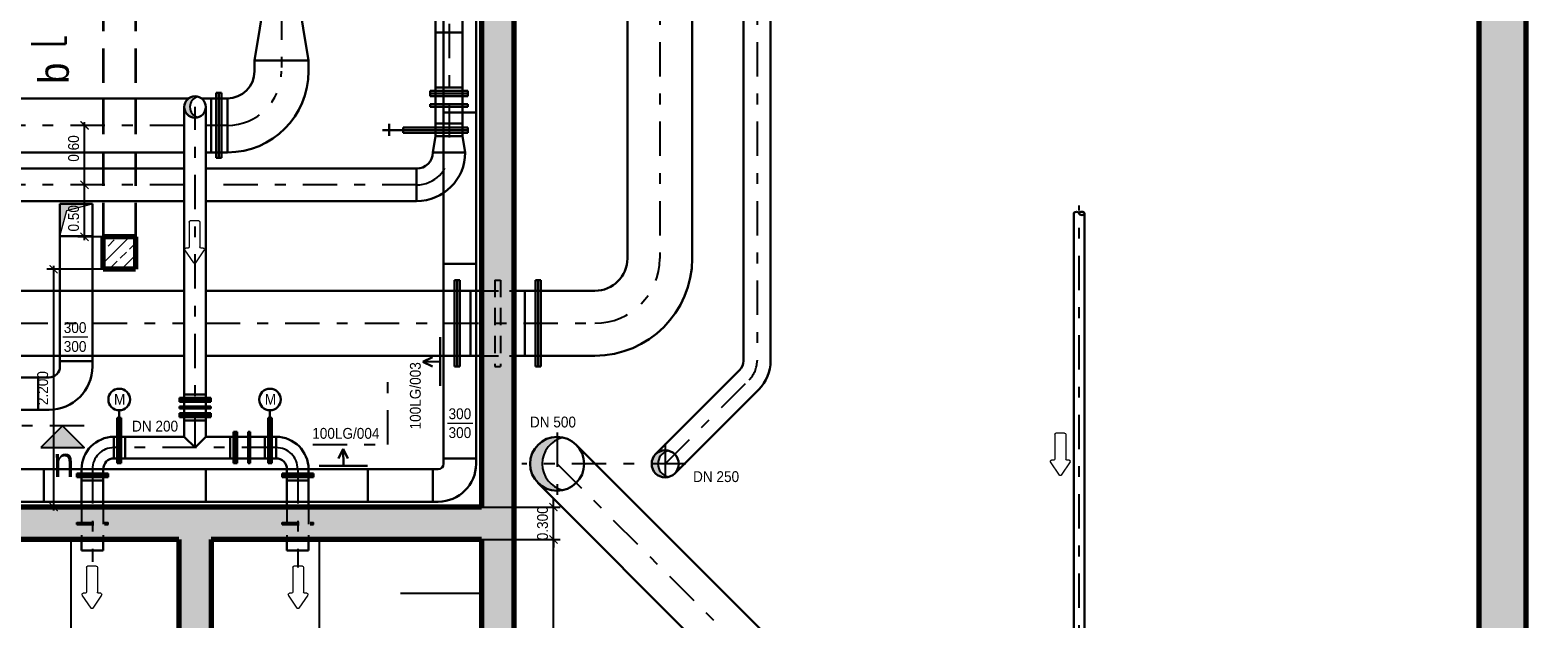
# Model space of a CAD drawing. Header units: metres. Extents: x -5 to 93, y -48 to 79.
# Tile 9 of 91: x 13.25 to 27.2, y -28.42 to -22.98. Entities that reach past the tile are written whole.
import ezdxf

# ---------------------------------------------------------------- set-up
doc = ezdxf.new("R2010")
doc.units = ezdxf.units.M
doc.header["$LTSCALE"] = 0.05
doc.header["$PDMODE"] = 35
doc.header["$PDSIZE"] = 0.1
for name, pattern in [('STRICHPUNKT2', [12.7, 6.35, -3.175, 0, -3.175]), ('VERDECKT', [9.525, 6.35, -3.175]), ('VERDECKT2', [4.7625, 3.175, -1.5875])]:
    doc.linetypes.add(name, pattern=pattern)
for name, color, linetype, lineweight in [('Bemassung_Bau', 7, 'Continuous', 18), ('Beschrifttung', 7, 'Continuous', 18), ('Lüftung', 82, 'Continuous', 30), ('Lüftung_Schraffur', 253, 'Continuous', 20), ('Lüftung_Text', 82, 'Continuous', 20), ('Rohre', 160, 'Continuous', 30), ('Rohre_mitte', 160, 'STRICHPUNKT2', 25), ('Rohre_verdeckt', 160, 'VERDECKT2', 25), ('Sonstiges-1', 3, 'Continuous', 25), ('Wand', 6, 'Continuous', 70), ('Wand-Schraffur', 252, 'Continuous', 20), ('Wand-verdeckt', 2, 'VERDECKT', 35)]:
    doc.layers.add(name, color=color, linetype=linetype, lineweight=lineweight)
for name, color, linetype in [('Lüftung_Schnitte', 7, 'Continuous'), ('Rohre_Schraffur', 253, 'Continuous'), ('Rohre_Text', 160, 'Continuous')]:
    doc.layers.add(name, color=color, linetype=linetype)
doc.styles.add('Arial', font='arial.ttf', dxfattribs={"width": 0.9})
doc.dimstyles.new('AEC Bemassung 1-50', dxfattribs={"dimtxt": 0.1, "dimasz": 0.075, "dimexe": 0.0625, "dimexo": 0, "dimgap": 0.05, "dimtad": 1, "dimdec": 3, "dimrnd": 0.005, "dimzin": 1, "dimdsep": 46, "dimtxsty": 'Arial', "dimblk": 'ARCHTICK', "dimcen": 0.125, "dimdle": 0.03125, "dimazin": 0, "dimtfac": 1, "dimtdec": 3, "dimtix": 1, "dimtmove": 2, "dimatfit": 2, "dimfxl": 1, "dimtolj": 1, "dimtzin": 0, "dimarcsym": 0})

# ---------------------------------------------------------------- blocks, each defined once
blk = doc.blocks.new('Pfeil')
at = {"layer": 'Beschrifttung'}
for p, q in [((0, -0.04), (0, 0.04)), ((0.01, 0.05), (0.24, 0.05)), ((0.25, 0.06), (0.25, 0.081)), ((0.388, 0.008), (0.266, 0.09)), ((0.01, -0.05), (0.24, -0.05)), ((0.25, -0.081), (0.25, -0.06)), ((0.266, -0.09), (0.388, -0.008))]:
    blk.add_line(p, q, dxfattribs=at)
for centre, start, end in [((0.01, 0.04), 90, 180), ((0.24, 0.06), 270, 0), ((0.26, 0.081), 56.3099, 180), ((0.382, 0), 303.6901, 56.3099), ((0.01, -0.04), 180, 270), ((0.24, -0.06), 0, 90), ((0.26, -0.081), 180, 303.6901)]:
    blk.add_arc(centre, 0.01, start, end, dxfattribs=at)
blk = doc.blocks.new('_ArchTick')
at = {"color": 0, "linetype": 'ByBlock', "const_width": 0.15}
blk.add_lwpolyline([(-0.5, -0.5), (0.5, 0.5)], dxfattribs=at)
blk = doc.blocks.new('*D59')
at = {"layer": 'Bemassung_Bau', "color": 0, "lineweight": -2, "transparency": 16777216}
for p, q in [((17.429, -27.69), (18.159, -27.69)), ((18.096, -34.722), (18.096, -27.659)), ((17.729, -34.69), (18.159, -34.69))]:
    blk.add_line(p, q, dxfattribs=at)
at = {"layer": 'Defpoints', "color": 0, "transparency": 16777216}
for p in [(17.429, -27.69), (18.096, -27.69), (17.729, -34.69)]:
    blk.add_point(p, dxfattribs=at)
at = {"layer": 'Bemassung_Bau', "color": 0, "lineweight": -2, "transparency": 16777216, "xscale": 0.075, "yscale": 0.075, "zscale": 0.075}
for p, rotation in [((18.096, -27.69), 90), ((18.096, -34.69), 270)]:
    blk.add_blockref('_ArchTick', p, dxfattribs=dict(at, rotation=rotation))
at = {"layer": 'Bemassung_Bau', "color": 0, "transparency": 16777216, "insert": (17.995, -31.19), "char_height": 0.1, "attachment_point": 5, "rotation": 90, "style": 'Arial'}
blk.add_mtext('\\A1;7.000', dxfattribs=at)
blk = doc.blocks.new('*D60')
at = {"layer": 'Bemassung_Bau', "color": 0, "lineweight": -2, "transparency": 16777216}
for p, q in [((18.096, -27.39), (18.096, -27.315)), ((17.429, -27.39), (18.159, -27.39)), ((18.096, -27.69), (18.096, -27.39)), ((17.429, -27.69), (18.159, -27.69)), ((18.096, -27.69), (18.096, -27.765))]:
    blk.add_line(p, q, dxfattribs=at)
at = {"layer": 'Defpoints', "color": 0, "transparency": 16777216}
for p in [(17.429, -27.39), (18.096, -27.39), (17.429, -27.69)]:
    blk.add_point(p, dxfattribs=at)
at = {"layer": 'Bemassung_Bau', "color": 0, "lineweight": -2, "transparency": 16777216, "xscale": 0.075, "yscale": 0.075, "zscale": 0.075}
for p, rotation in [((18.096, -27.39), 270), ((18.096, -27.69), 90)]:
    blk.add_blockref('_ArchTick', p, dxfattribs=dict(at, rotation=rotation))
at = {"layer": 'Bemassung_Bau', "color": 0, "transparency": 16777216, "insert": (17.995, -27.54), "char_height": 0.1, "attachment_point": 5, "rotation": 90, "style": 'Arial'}
blk.add_mtext('\\A1;0.300', dxfattribs=at)
blk = doc.blocks.new('*D61')
at = {"layer": 'Bemassung_Bau', "color": 0, "lineweight": -2, "transparency": 16777216}
for p, q in [((13.929, -25.19), (13.408, -25.19)), ((13.471, -25.159), (13.471, -27.422)), ((13.929, -27.39), (13.408, -27.39))]:
    blk.add_line(p, q, dxfattribs=at)
at = {"layer": 'Defpoints', "color": 0, "transparency": 16777216}
for p in [(13.929, -25.19), (13.471, -27.39), (13.929, -27.39)]:
    blk.add_point(p, dxfattribs=at)
at = {"layer": 'Bemassung_Bau', "color": 0, "lineweight": -2, "transparency": 16777216, "xscale": 0.075, "yscale": 0.075, "zscale": 0.075}
for p, rotation in [((13.471, -25.19), 90), ((13.471, -27.39), 270)]:
    blk.add_blockref('_ArchTick', p, dxfattribs=dict(at, rotation=rotation))
at = {"layer": 'Bemassung_Bau', "color": 0, "transparency": 16777216, "insert": (13.37, -26.29), "char_height": 0.1, "attachment_point": 5, "rotation": 90, "style": 'Arial'}
blk.add_mtext('\\A1;2.200', dxfattribs=at)

msp = doc.modelspace()

# ---------------------------------------------------------------- hatches: boundary and pattern name
at = {"layer": 'Lüftung_Schnitte'}
msp.add_hatch(color=256, dxfattribs=at).paths.add_polyline_path([(13.7524, -26.8395), (13.5524, -26.6395), (13.3524, -26.8395)])
at = {"layer": 'Lüftung_Schraffur'}
msp.add_hatch(color=256, dxfattribs=at).paths.add_polyline_path([(13.8294, -24.5845), (13.5294, -24.5845), (13.5294, -24.8845), (13.5927, -24.648)])
at = {"layer": 'Rohre_Schraffur'}
for points in [[(14.8055, -23.5939, 0.4938065), (14.6794, -23.6904, 0.4142136), (14.7794, -23.7904), (14.7794, -23.7758, -0.6583072)], [(14.7794, -23.7758), (14.7794, -23.7904, 0.0660774), (14.8055, -23.787, -0.0713631)]]:
    msp.add_hatch(color=256, dxfattribs=at).paths.add_polyline_path(points)
h = msp.add_hatch(color=256, dxfattribs=at)
h.paths.add_polyline_path([(18.1294, -26.7666), (18.1294, -26.7404, 0.4142136), (17.8794, -26.9904), (17.9908, -26.9904, -0.2845717)])
h.paths.add_polyline_path([(17.9908, -26.9904), (17.8794, -26.9904, 0.4142136), (18.1294, -27.2404), (18.1294, -27.2143, -0.2845717)])
h = msp.add_hatch(color=256, dxfattribs=at)
h.paths.add_polyline_path([(18.1851, -26.7467, 0.0562283), (18.1294, -26.7404), (18.1294, -26.7666, -0.0593565)])
h.paths.add_polyline_path([(18.1294, -27.2143), (18.1294, -27.2404, 0.0562283), (18.1851, -27.2342, -0.0593565)])
h = msp.add_hatch(color=256, dxfattribs=at)
h.paths.add_polyline_path([(19.1294, -26.8654), (19.1294, -26.8796, -0.0618781), (19.1583, -26.8688, 0.0583537)])
h.paths.add_polyline_path([(19.1294, -26.8796), (19.1294, -26.8654, 0.4142136), (19.0044, -26.9904), (19.0621, -26.9904, -0.2795725)])
h.paths.add_polyline_path([(19.0621, -26.9904), (19.0044, -26.9904, 0.4142136), (19.1294, -27.1154), (19.1294, -27.1013, -0.2795725)])
h.paths.add_polyline_path([(19.1294, -27.1013), (19.1294, -27.1154, 0.0583537), (19.1583, -27.1121, -0.0618781)])
at = {"layer": 'Wand-Schraffur'}
h = msp.add_hatch(dxfattribs=at)
h.set_pattern_fill('ANSI33', color=256, scale=0.025, style=0)
h.paths.add_polyline_path([(17.6044, -25.9904), (17.5544, -25.9904), (17.5544, -26.0904), (17.6044, -26.0904)])
h.paths.add_polyline_path([(17.5544, -25.6904), (17.4294, -25.6904), (17.4294, -25.9904), (17.5544, -25.9904)])
h.paths.add_polyline_path([(17.6044, -25.6904), (17.5544, -25.6904), (17.5544, -25.9904), (17.6044, -25.9904)])
h.paths.add_polyline_path([(17.7294, -25.6904), (17.6044, -25.6904), (17.6044, -25.9904), (17.7294, -25.9904)])
h.paths.add_polyline_path([(17.7294, -25.3904), (17.6044, -25.3904), (17.6044, -25.6904), (17.7294, -25.6904)])
h.paths.add_polyline_path([(17.6044, -25.3904), (17.5544, -25.3904), (17.5544, -25.6904), (17.6044, -25.6904)])
h.paths.add_polyline_path([(17.5544, -25.3904), (17.4294, -25.3904), (17.4294, -25.6904), (17.5544, -25.6904)])
h.paths.add_polyline_path([(17.6044, -25.2904), (17.5544, -25.2904), (17.5544, -25.3904), (17.6044, -25.3904)], flags=17)
h.paths.add_polyline_path([(17.7294, -15.6104), (17.7294, -15.1754), (17.4294, -15.1754), (17.4294, -15.3104), (17.1694, -15.3104), (17.1694, -15.6104), (17.4294, -15.6104), (17.4294, -17.6104), (15.6294, -17.6104), (15.6294, -17.5404), (15.3794, -17.5404), (15.3794, -17.6104), (11.7794, -17.6104), (11.7794, -17.5404), (11.5294, -17.5404), (11.5294, -17.6104), (7.0294, -17.6104), (7.0294, -16.9104), (6.9061, -16.9104), (6.9061, -17.0104), (6.8561, -17.0104), (6.8561, -16.9104), (6.7294, -16.9104), (6.7294, -17.9104), (17.4294, -17.9104), (17.4294, -25.3904), (17.5544, -25.3904), (17.5544, -25.2904), (17.6044, -25.2904), (17.6044, -25.3904), (17.7294, -25.3904)])
h = msp.add_hatch(dxfattribs=at)
h.set_pattern_fill('ANSI33', color=256, scale=0.025, style=0)
h.paths.add_polyline_path([(18.7794, -15.6104), (18.7794, -15.1754), (17.7294, -15.1754), (17.7294, -15.6104)])
h.paths.add_polyline_path([(18.7794, -15.6104), (19.0794, -15.6104), (19.0794, -15.1754), (18.7794, -15.1754)])
h.paths.add_polyline_path([(19.3794, -15.1754), (19.0794, -15.1754), (19.0794, -15.6104), (19.3794, -15.6104)])
h.paths.add_polyline_path([(19.8544, -15.6104), (19.8544, -15.1754), (19.3794, -15.1754), (19.3794, -15.6104)])
h.paths.add_polyline_path([(19.8544, -15.6104), (19.9794, -15.6104), (19.9794, -15.1754), (19.8544, -15.1754)])
h.paths.add_polyline_path([(19.3616, -27.1859), (19.839, -27.1859), (19.839, -27.0327), (19.3616, -27.0327)], flags=9)
h = msp.add_hatch(dxfattribs=at)
h.set_pattern_fill('ANSI33', color=256, scale=0.025, style=0)
h.paths.add_polyline_path([(26.6594, -15.6104), (26.6594, -34.6904), (26.1829, -34.6904), (26.6179, -35.1254), (27.0944, -35.1254), (27.0944, -15.1754), (20.1044, -15.1754), (20.1044, -15.6104)])
h = msp.add_hatch(dxfattribs=at)
h.set_pattern_fill('ANSI33', color=256, scale=0.025, style=0)
h.paths.add_polyline_path([(14.2294, -24.8904), (13.9294, -24.8904), (13.9294, -25.1904), (14.2294, -25.1904)])
h = msp.add_hatch(dxfattribs=at)
h.set_pattern_fill('ANSI33', color=256, scale=0.025, style=0)
h.paths.add_polyline_path([(7.1949, -34.6904), (6.9882, -34.6904), (6.9511, -34.9904), (7.2062, -34.9904)])
h.paths.add_polyline_path([(10.8294, -34.6904), (7.1949, -34.6904), (7.2062, -34.9904), (10.8294, -34.9904)])
h.paths.add_polyline_path([(12.2394, -34.6904), (12.1294, -34.6904), (12.1294, -27.6904), (13.7294, -27.6904), (13.7294, -27.5511), (13.6844, -27.5511), (13.6844, -27.5336), (13.7294, -27.5336), (13.7294, -27.3904), (11.8294, -27.3904), (11.8294, -34.9904), (12.2394, -34.9904)])
h.paths.add_polyline_path([(13.7294, -27.5336), (13.6844, -27.5336), (13.6844, -27.5511), (13.7294, -27.5511)], flags=16)
h.paths.add_polyline_path([(13.8294, -27.3904), (13.7294, -27.3904), (13.7294, -27.5336), (13.8294, -27.5336)])
h.paths.add_polyline_path([(13.8294, -27.5336), (13.7294, -27.5336), (13.7294, -27.5511), (13.8294, -27.5511)])
h.paths.add_polyline_path([(13.8294, -27.5511), (13.7294, -27.5511), (13.7294, -27.6904), (13.8294, -27.6904)])
h.paths.add_polyline_path([(13.9294, -27.3904), (13.8294, -27.3904), (13.8294, -27.5336), (13.9294, -27.5336)])
h.paths.add_polyline_path([(13.9294, -27.5336), (13.8294, -27.5336), (13.8294, -27.5511), (13.9294, -27.5511)])
h.paths.add_polyline_path([(13.9294, -27.5511), (13.8294, -27.5511), (13.8294, -27.6904), (13.9294, -27.6904)])
h.paths.add_polyline_path([(15.6294, -27.5511), (15.5844, -27.5511), (15.5844, -27.5336), (15.6294, -27.5336), (15.6294, -27.3904), (13.9294, -27.3904), (13.9294, -27.5336), (13.9744, -27.5336), (13.9744, -27.5511), (13.9294, -27.5511), (13.9294, -27.6904), (14.6294, -27.6904), (14.6294, -34.5404), (14.9294, -34.5404), (14.9294, -27.6904), (15.6294, -27.6904)])
h.paths.add_polyline_path([(15.7294, -27.5336), (15.6294, -27.5336), (15.6294, -27.5511), (15.7294, -27.5511)])
h.paths.add_polyline_path([(15.6294, -27.5336), (15.5844, -27.5336), (15.5844, -27.5511), (15.6294, -27.5511)], flags=16)
h.paths.add_polyline_path([(15.7294, -27.3904), (15.6294, -27.3904), (15.6294, -27.5336), (15.7294, -27.5336)])
h.paths.add_polyline_path([(15.7294, -27.5511), (15.6294, -27.5511), (15.6294, -27.6904), (15.7294, -27.6904)])
h.paths.add_polyline_path([(15.8294, -27.3904), (15.7294, -27.3904), (15.7294, -27.5336), (15.8294, -27.5336)])
h.paths.add_polyline_path([(15.8294, -27.5336), (15.7294, -27.5336), (15.7294, -27.5511), (15.8294, -27.5511)])
h.paths.add_polyline_path([(15.8744, -27.5336), (15.8294, -27.5336), (15.8294, -27.5511), (15.8744, -27.5511)], flags=17)
h.paths.add_polyline_path([(15.8294, -27.5511), (15.7294, -27.5511), (15.7294, -27.6904), (15.8294, -27.6904)])
h.paths.add_polyline_path([(17.7294, -25.9904), (17.6044, -25.9904), (17.6044, -26.0904), (17.5544, -26.0904), (17.5544, -25.9904), (17.4294, -25.9904), (17.4294, -27.3904), (15.8294, -27.3904), (15.8294, -27.5336), (15.8744, -27.5336), (15.8744, -27.5511), (15.8294, -27.5511), (15.8294, -27.6904), (17.4294, -27.6904), (17.4294, -34.6904), (17.3194, -34.6904), (17.3194, -34.9904), (17.4294, -34.9904), (17.4294, -35.1254), (17.7294, -35.1254), (17.7294, -34.6904)])
h.paths.add_polyline_path([(17.3194, -34.6904), (17.2794, -34.6904), (17.2794, -34.9904), (17.3194, -34.9904)], flags=17)
h.paths.add_polyline_path([(17.2794, -34.6904), (17.2394, -34.6904), (17.2394, -34.9904), (17.2794, -34.9904)], flags=16)
h.paths.add_polyline_path([(17.2394, -34.6904), (14.9294, -34.6904), (14.6294, -34.6904), (12.3194, -34.6904), (12.3194, -34.9904), (17.2394, -34.9904)])
h.paths.add_polyline_path([(14.9294, -34.5404), (14.6294, -34.5404), (14.6294, -34.6904), (14.9294, -34.6904)])
h.paths.add_polyline_path([(11.8519, -30.3705), (12.0975, -30.3705), (12.0975, -30.5606), (11.8519, -30.5606)], flags=24)

# ---------------------------------------------------------------- linework, layer by layer
at = {"layer": 'Lüftung'}
for p, q in [((17.0794, -18.0404), (17.0794, -26.9904)), ((17.3794, -18.0404), (17.3794, -26.9904)), ((17.3794, -23.7404), (17.0794, -23.7404)), ((13.5294, -24.5845), (13.5294, -26.0904)), ((13.8294, -24.5845), (13.5294, -24.5845)), ((13.8294, -24.5845), (13.8294, -26.0904)), ((13.8294, -24.8845), (13.5294, -24.8845)), ((17.3794, -25.1404), (17.0794, -25.1404)), ((17.0468, -25.8204), (17.0468, -26.2704)), ((13.8294, -26.0404), (13.5294, -26.0404)), ((16.8883, -26.046), (16.977, -26.0025)), ((17.0468, -26.0454), (16.8883, -26.046)), ((16.8883, -26.046), (16.977, -26.0896)), ((13.4294, -26.1904), (12.8294, -26.1904)), ((13.3294, -26.1904), (13.3294, -26.4904)), ((13.4294, -26.4904), (12.8294, -26.4904)), ((16.1509, -26.851), (16.1074, -26.9396)), ((16.1516, -27.0095), (16.1509, -26.851)), ((16.1509, -26.851), (16.1945, -26.9396)), ((17.0294, -27.0404), (11.8294, -27.0404)), ((13.3794, -27.3404), (13.3794, -27.0404)), ((14.8794, -27.3404), (14.8794, -27.0404)), ((16.3766, -27.0095), (15.9266, -27.0095)), ((16.3794, -27.3404), (16.3794, -27.0404)), ((16.9794, -27.3404), (16.9794, -27.0404)), ((17.3794, -26.9404), (17.0794, -26.9404)), ((17.0294, -27.3404), (11.8294, -27.3404))]:
    msp.add_line(p, q, dxfattribs=at)
for centre, radius in [((13.4294, -26.0904), 0.1), ((13.4294, -26.0904), 0.4), ((17.0294, -26.9904), 0.05), ((17.0294, -26.9904), 0.35)]:
    msp.add_arc(centre, radius, 270, 0, dxfattribs=at)
at = {"layer": 'Lüftung_Schnitte', "color": 6, "linetype": 'STRICHPUNKT2'}
for p, q in [((16.5636, -26.8125), (16.5636, -26.096)), ((13.7524, -26.6395), (12.8271, -26.6395)), ((15.8689, -26.8125), (16.5636, -26.8125))]:
    msp.add_line(p, q, dxfattribs=at)
at = {"layer": 'Lüftung_Schnitte'}
msp.add_lwpolyline([(13.3524, -26.8395), (13.7524, -26.8395), (13.5524, -26.6395)], close=True, dxfattribs=at)
at = {"layer": 'Lüftung_Schraffur'}
for p, q in [((13.5294, -24.8845), (13.5927, -24.648)), ((13.5927, -24.648), (13.8294, -24.5845))]:
    msp.add_line(p, q, dxfattribs=at)
at = {"layer": 'Lüftung_Text'}
for p, q in [((13.7884, -25.8192), (13.5558, -25.8192)), ((17.3486, -26.6162), (17.116, -26.6162))]:
    msp.add_line(p, q, dxfattribs=at)
at = {"layer": 'Rohre'}
for p, q in [((18.7794, -15.6104), (18.7794, -25.0904)), ((19.3794, -15.6104), (19.3794, -25.0904)), ((19.8544, -15.6104), (19.8544, -26.0369)), ((20.1044, -15.6104), (20.1044, -26.0369)), ((15.4294, -22.6604), (15.3294, -23.2604)), ((15.7294, -22.6604), (15.8294, -23.2604)), ((17.0044, -22.8108), (17.0044, -23.9604)), ((17.2544, -22.8108), (17.2544, -23.9604)), ((17.2544, -23.0022), (17.0044, -23.0022)), ((15.8294, -23.2604), (15.3294, -23.2604)), ((15.3294, -23.3604), (15.3294, -23.2604)), ((15.8294, -23.3604), (15.8294, -23.2604)), ((14.9734, -23.5604), (14.9734, -24.1604)), ((14.9734, -23.5604), (15.0234, -23.5604)), ((14.9984, -23.5604), (14.9984, -24.1604)), ((15.0234, -23.5604), (15.0234, -24.1604)), ((16.9544, -23.5401), (17.3044, -23.5401)), ((16.9544, -23.5901), (16.9544, -23.5401)), ((16.9544, -23.5651), (17.3044, -23.5651)), ((17.2544, -23.5101), (17.0044, -23.5101)), ((17.3044, -23.5901), (17.3044, -23.5401)), ((14.7194, -23.6104), (8.8794, -23.6104)), ((14.6794, -26.7404), (14.6794, -23.6904)), ((15.0794, -23.6104), (14.8394, -23.6104)), ((14.8794, -26.7404), (14.8794, -23.6904)), ((14.9294, -23.6104), (14.9294, -24.1104)), ((15.0794, -23.6104), (15.0794, -24.1104)), ((16.9544, -23.5901), (17.3044, -23.5901)), ((16.9544, -23.6646), (17.3044, -23.6646)), ((16.9544, -23.6896), (16.9544, -23.6646)), ((16.9544, -23.6896), (17.3044, -23.6896)), ((17.3044, -23.6896), (17.3044, -23.6646)), ((16.5759, -23.8471), (16.5759, -23.958)), ((17.2544, -23.8443), (17.0044, -23.8443)), ((16.5148, -23.9054), (17.3044, -23.9054)), ((16.7044, -23.8804), (17.3044, -23.8804)), ((16.7044, -23.8804), (16.7044, -23.9304)), ((16.7044, -23.9304), (17.3044, -23.9304)), ((17.0044, -23.9604), (16.9794, -24.1104)), ((17.0044, -23.9604), (17.2544, -23.9604)), ((17.2544, -23.9604), (17.2794, -24.1104)), ((17.3044, -23.9304), (17.3044, -23.8804)), ((14.6794, -24.1104), (10.1794, -24.1104)), ((15.0794, -24.1104), (14.8794, -24.1104)), ((16.9794, -24.1104), (17.2794, -24.1104)), ((14.6794, -24.2604), (10.9294, -24.2604)), ((16.8294, -24.2604), (14.8794, -24.2604)), ((14.9734, -24.1604), (15.0234, -24.1604)), ((16.8294, -24.2604), (16.8294, -24.5604)), ((14.6794, -24.5604), (10.9294, -24.5604)), ((16.8294, -24.5604), (14.8794, -24.5604)), ((22.9094, -34.6904), (22.9094, -24.6749)), ((23.0094, -34.6904), (23.0094, -24.6749)), ((17.1794, -25.2904), (17.1794, -26.0904)), ((17.1794, -25.2904), (17.2294, -25.2904)), ((17.2044, -25.2904), (17.2044, -26.0904)), ((17.2294, -25.2904), (17.2294, -26.0904)), ((17.9294, -25.2904), (17.9294, -26.0904)), ((17.9294, -25.2904), (17.9794, -25.2904)), ((17.9544, -25.2904), (17.9544, -26.0904)), ((17.9794, -25.2904), (17.9794, -26.0904)), ((11.6294, -25.3904), (14.6794, -25.3904)), ((14.8794, -25.3904), (17.4294, -25.3904)), ((17.3294, -25.3904), (17.3294, -25.9904)), ((17.7294, -25.3904), (18.4794, -25.3904)), ((17.8294, -25.3904), (17.8294, -25.9904)), ((11.6294, -25.9904), (14.6794, -25.9904)), ((14.8794, -25.9904), (17.4294, -25.9904)), ((17.7294, -25.9904), (18.4794, -25.9904)), ((17.1794, -26.0904), (17.2294, -26.0904)), ((17.9294, -26.0904), (17.9794, -26.0904)), ((19.041, -26.9021), (19.8178, -26.1253)), ((14.6794, -26.3506), (14.8794, -26.3506)), ((19.2178, -27.0788), (19.9945, -26.3021)), ((14.0777, -26.4954), (14.0777, -26.9854)), ((14.6344, -26.3814), (14.9244, -26.3814)), ((14.6344, -26.3814), (14.6344, -26.4164)), ((14.6344, -26.3989), (14.9244, -26.3989)), ((14.6344, -26.4164), (14.9244, -26.4164)), ((14.6344, -26.4608), (14.9244, -26.4608)), ((14.6344, -26.4783), (14.6344, -26.4608)), ((14.6344, -26.4783), (14.9244, -26.4783)), ((14.9244, -26.3814), (14.9244, -26.4164)), ((14.9244, -26.4783), (14.9244, -26.4608)), ((15.4727, -26.4954), (15.4727, -26.9854)), ((14.0952, -26.5654), (14.0602, -26.5654)), ((14.0602, -26.5654), (14.0602, -26.9854)), ((14.0952, -26.5654), (14.0952, -26.9854)), ((14.6344, -26.5226), (14.9244, -26.5226)), ((14.6344, -26.5576), (14.6344, -26.5226)), ((14.6344, -26.5401), (14.9244, -26.5401)), ((14.6344, -26.5576), (14.9244, -26.5576)), ((14.6794, -26.5884), (14.8794, -26.5884)), ((14.9244, -26.5576), (14.9244, -26.5226)), ((15.4902, -26.5654), (15.4552, -26.5654)), ((15.4552, -26.5654), (15.4552, -26.9854)), ((15.4902, -26.5654), (15.4902, -26.9854)), ((14.6794, -26.7404), (14.0294, -26.7404)), ((14.0294, -26.7404), (14.0294, -26.9404)), ((14.1344, -26.7404), (14.1344, -26.9404)), ((14.7794, -26.8404), (14.6794, -26.7404)), ((14.7794, -26.8404), (14.8794, -26.7404)), ((15.5294, -26.7404), (14.8794, -26.7404)), ((15.1049, -26.7404), (15.1049, -26.9404)), ((15.1357, -26.6954), (15.1357, -26.9854)), ((15.1357, -26.6954), (15.1707, -26.6954)), ((15.1532, -26.6954), (15.1532, -26.9854)), ((15.1707, -26.6954), (15.1707, -26.9854)), ((15.2718, -26.6954), (15.2718, -26.9854)), ((15.2718, -26.6954), (15.2893, -26.6954)), ((15.2893, -26.6954), (15.2893, -26.9854)), ((15.4244, -26.7404), (15.4244, -26.9404)), ((15.5294, -26.7404), (15.5294, -26.9404)), ((18.3062, -26.8137), (22.9094, -31.4169)), ((13.7294, -27.0404), (13.7294, -27.3904)), ((13.7294, -27.0404), (13.9294, -27.0404)), ((13.9294, -27.0404), (13.9294, -27.3904)), ((15.5294, -26.9404), (14.0294, -26.9404)), ((14.0602, -26.9854), (14.0952, -26.9854)), ((15.1357, -26.9854), (15.1707, -26.9854)), ((15.2718, -26.9854), (15.2893, -26.9854)), ((15.4552, -26.9854), (15.4902, -26.9854)), ((15.6294, -27.0404), (15.6294, -27.3904)), ((15.8294, -27.0404), (15.6294, -27.0404)), ((15.8294, -27.0404), (15.8294, -27.3904)), ((13.6844, -27.0796), (13.9744, -27.0796)), ((13.6844, -27.1146), (13.6844, -27.0796)), ((13.6844, -27.0971), (13.9744, -27.0971)), ((13.6844, -27.1146), (13.9744, -27.1146)), ((13.7294, -27.1454), (13.9294, -27.1454)), ((13.9744, -27.1146), (13.9744, -27.0796)), ((15.8744, -27.0796), (15.5844, -27.0796)), ((15.5844, -27.1146), (15.5844, -27.0796)), ((15.8744, -27.0971), (15.5844, -27.0971)), ((15.8744, -27.1146), (15.5844, -27.1146)), ((15.8294, -27.1454), (15.6294, -27.1454)), ((15.8744, -27.1146), (15.8744, -27.0796)), ((17.9526, -27.1672), (22.9094, -32.124)), ((13.7294, -27.6904), (13.7294, -27.7904)), ((13.9294, -27.6904), (13.9294, -27.7904)), ((15.6294, -27.6904), (15.6294, -27.7904)), ((15.8294, -27.6904), (15.8294, -27.7904)), ((13.9294, -27.7904), (13.7294, -27.7904)), ((15.8294, -27.7904), (15.6294, -27.7904))]:
    msp.add_line(p, q, dxfattribs=at)
for centre, radius in [((14.7794, -23.6904), 0.1), ((14.0777, -26.3954), 0.1), ((15.4727, -26.3954), 0.1), ((18.1294, -26.9904), 0.25), ((19.1294, -26.9904), 0.125)]:
    msp.add_circle(centre, radius, dxfattribs=at)
for centre, radius, start, end in [((15.0794, -23.3604), 0.75, 270, 0), ((15.0794, -23.3604), 0.25, 270, 360), ((16.8294, -24.1104), 0.15, 270, 0), ((16.8294, -24.1104), 0.45, 270, 0), ((18.4794, -25.0904), 0.3, 270, 0), ((18.4794, -25.0904), 0.9, 270, 0), ((19.7294, -26.0369), 0.125, 315, 0), ((19.7294, -26.0369), 0.375, 315, 0), ((14.0294, -27.0404), 0.3, 90, 180), ((15.5294, -27.0404), 0.3, 0, 90), ((14.0294, -27.0404), 0.1, 90, 180), ((15.5294, -27.0404), 0.1, 0, 90)]:
    msp.add_arc(centre, radius, start, end, dxfattribs=at)
at = {"layer": 'Rohre', "extrusion": (0, 0, -1)}
msp.add_ellipse((22.9344, -24.6749), major_axis=(-0.025, 0), ratio=0.603557, start_param=0, end_param=3.1415927, dxfattribs=at)
msp.add_ellipse((22.9844, -24.6749), major_axis=(-0.025, 0), ratio=0.603557, dxfattribs=at)
at = {"layer": 'Rohre_mitte'}
for p, q in [((19.0794, -14.2706), (19.0794, -25.0904)), ((19.9794, -14.2706), (19.9794, -26.0369)), ((17.1294, -18.5104), (17.1294, -24.1104)), ((15.5794, -19.8104), (15.5794, -23.3604)), ((14.7794, -26.8404), (14.7794, -23.6904)), ((14.6794, -23.8604), (8.8794, -23.8604)), ((15.0794, -23.8604), (14.8794, -23.8604)), ((14.6794, -24.4104), (10.9294, -24.4104)), ((16.8294, -24.4104), (14.8794, -24.4104)), ((22.9594, -35.6733), (22.9594, -24.6028)), ((11.6294, -25.6904), (14.6794, -25.6904)), ((14.8794, -25.6904), (18.4794, -25.6904)), ((19.1294, -26.9904), (19.9062, -26.2137)), ((18.1294, -26.7007), (18.1294, -27.3898)), ((15.5294, -26.8404), (14.0294, -26.8404)), ((19.1294, -26.8016), (19.1294, -27.2365)), ((13.8294, -27.0404), (13.8294, -27.8977)), ((15.7294, -27.0404), (15.7294, -27.9489)), ((19.3193, -26.9904), (17.8031, -26.9904)), ((18.1294, -26.9904), (27.8606, -36.7216))]:
    msp.add_line(p, q, dxfattribs=at)
for centre, radius, start, end in [((15.0794, -23.3604), 0.5, 270, 0), ((16.8294, -24.1104), 0.3, 270, 0), ((18.4794, -25.0904), 0.6, 270, 0), ((19.7294, -26.0369), 0.25, 315, 0), ((14.0294, -27.0404), 0.2, 90, 180), ((15.5294, -27.0404), 0.2, 0, 90)]:
    msp.add_arc(centre, radius, start, end, dxfattribs=at)
at = {"layer": 'Rohre_Schraffur'}
for centre, radius, start, end in [((14.8316, -23.6904), 0.1, 105.12184, 254.87816), ((18.2408, -26.9904), 0.25, 102.87302, 257.12698), ((19.1871, -26.9904), 0.125, 103.35852, 256.64148)]:
    msp.add_arc(centre, radius, start, end, dxfattribs=at)
at = {"layer": 'Rohre_Text'}
for p, q in [((13.7571, -24.4417), (13.7571, -23.8292)), ((13.7571, -23.8604), (13.6946, -23.8604)), ((13.9294, -24.4104), (13.6946, -24.4104)), ((13.9294, -24.4104), (13.6946, -24.4104)), ((13.7571, -24.9217), (13.7571, -24.3792)), ((13.9294, -24.8904), (13.6946, -24.8904))]:
    msp.add_line(p, q, dxfattribs=at)
at = {"layer": 'Rohre_verdeckt'}
for p, q in [((17.5544, -25.2904), (17.5544, -26.0904)), ((17.5544, -25.2904), (17.6044, -25.2904)), ((17.6044, -25.2904), (17.6044, -26.0904)), ((17.4294, -25.3904), (17.7294, -25.3904)), ((17.4294, -25.9904), (17.7294, -25.9904)), ((17.5544, -26.0904), (17.6044, -26.0904)), ((13.7294, -27.3904), (13.7294, -27.6904)), ((13.9294, -27.3904), (13.9294, -27.6904)), ((15.6294, -27.3904), (15.6294, -27.6904)), ((15.8294, -27.3904), (15.8294, -27.6904)), ((13.6844, -27.5336), (13.9744, -27.5336)), ((13.6844, -27.5511), (13.6844, -27.5336)), ((13.6844, -27.5511), (13.9744, -27.5511)), ((13.9744, -27.5511), (13.9744, -27.5336)), ((15.5844, -27.5336), (15.8744, -27.5336)), ((15.5844, -27.5511), (15.5844, -27.5336)), ((15.5844, -27.5511), (15.8744, -27.5511)), ((15.8744, -27.5511), (15.8744, -27.5336))]:
    msp.add_line(p, q, dxfattribs=at)
at = {"layer": 'Sonstiges-1'}
for p, q in [((13.6294, -27.6904), (13.6294, -34.6904)), ((15.9294, -27.6904), (15.9294, -34.6904)), ((17.4294, -28.1904), (16.6794, -28.1904))]:
    msp.add_line(p, q, dxfattribs=at)
at = {"layer": 'Wand'}
for p, q in [((17.7294, -15.6104), (17.7294, -34.6904)), ((26.6594, -34.6904), (26.6594, -15.6104)), ((17.4294, -17.9104), (17.4294, -27.3904)), ((14.2294, -24.8904), (13.9294, -24.8904)), ((13.9294, -25.1904), (13.9294, -24.8904)), ((14.2294, -24.8904), (14.2294, -25.1904)), ((14.2294, -25.1904), (13.9294, -25.1904)), ((17.4294, -27.3904), (11.8294, -27.3904)), ((14.6294, -27.6904), (12.1294, -27.6904)), ((14.6294, -27.6904), (14.6294, -34.6904)), ((14.9294, -27.6904), (14.9294, -34.6904)), ((17.4294, -27.6904), (14.9294, -27.6904)), ((17.4294, -27.6904), (17.4294, -34.6904))]:
    msp.add_line(p, q, dxfattribs=at)
msp.add_lwpolyline([(17.4294, -35.1254), (27.0944, -35.1254), (27.0944, -15.1754), (17.4294, -15.1754)], dxfattribs=at)
at = {"layer": 'Wand-verdeckt'}
for p, q in [((13.9294, -17.9104), (13.9294, -24.8904)), ((14.2294, -17.9104), (14.2294, -24.8904)), ((13.5794, -21.6104), (13.5794, -23.1104)), ((13.5794, -23.1104), (11.5794, -23.1104))]:
    msp.add_line(p, q, dxfattribs=at)

# ---------------------------------------------------------------- block references
at = {"layer": 'Rohre_Text', "xscale": 0.075, "yscale": 0.075, "zscale": 0.075}
for p, rotation in [((13.7571, -23.8604), 90), ((13.7571, -24.4104), 90), ((13.7571, -24.4104), 270), ((13.7571, -24.8904), 270)]:
    msp.add_blockref('_ArchTick', p, dxfattribs=dict(at, rotation=rotation))
at = {"layer": 'Rohre_Text', "xscale": -1, "rotation": 90}
for p in [(14.7748, -24.7444), (22.7852, -26.7064), (13.8255, -27.9374), (15.7331, -27.9374)]:
    msp.add_blockref('Pfeil', p, dxfattribs=at)

# ---------------------------------------------------------------- texts
at = {"layer": 'Lüftung_Schnitte', "color": 6, "style": 'Arial', "width": 0.9}
msp.add_text('b', height=0.28, rotation=90, dxfattribs=at).set_placement((13.6116, -23.4758))
msp.add_text('n', height=0.28, dxfattribs=at).set_placement((13.4671, -27.1136))
at = {"layer": 'Lüftung_Text', "style": 'Arial', "width": 0.9}
for s, p in [('300', (13.5648, -25.7804)), ('300', (13.5648, -25.9547)), ('300', (17.125, -26.5774)), ('100LG/004', (15.8637, -26.7584)), ('300', (17.125, -26.7517))]:
    msp.add_text(s, height=0.1, dxfattribs=at).set_placement(p)
msp.add_text('100LG/003', height=0.1, rotation=90, dxfattribs=at).set_placement((16.8676, -26.6725))
at = {"layer": 'Rohre', "style": 'Arial', "width": 0.9}
for p in [(14.0297, -26.4437), (15.4247, -26.4437)]:
    msp.add_text('M', height=0.1, dxfattribs=at).set_placement(p)
at = {"layer": 'Rohre_Text', "style": 'Arial', "width": 0.9}
for s, p in [('DN 200', (14.1964, -26.6916)), ('DN 500', (17.8778, -26.6537)), ('DN 250', (19.3872, -27.1587))]:
    msp.add_text(s, height=0.1, dxfattribs=at).set_placement(p)
at = {"layer": 'Rohre_Text', "char_height": 0.1, "attachment_point": 5, "rotation": 90, "style": 'Arial'}
for s, insert in [('\\A1;0.60', (13.6561, -24.074)), ('\\A1;0.50', (13.6561, -24.7196))]:
    msp.add_mtext(s, dxfattribs=dict(at, insert=insert))

# ---------------------------------------------------------------- dimensions: what is measured, and where the dimension line sits
at = {"layer": 'Bemassung_Bau'}
for base, p1, p2, picture, middle in [((13.4706, -27.3904), (13.9294, -25.1904), (13.9294, -27.3904), '*D61', (13.3696, -26.2904)), ((18.0964, -27.3904), (17.4294, -27.6904), (17.4294, -27.3904), '*D60', (17.9953, -27.5404)), ((18.0964, -27.6904), (17.7294, -34.6904), (17.4294, -27.6904), '*D59', (17.9953, -31.1904))]:
    dim = msp.add_linear_dim(base=base, p1=p1, p2=p2, angle=90, dimstyle='AEC Bemassung 1-50', dxfattribs=at)
    dim.commit()
    dim.dimension.update_dxf_attribs({"geometry": picture, "text_midpoint": middle})

doc.saveas('drawing.dxf')
